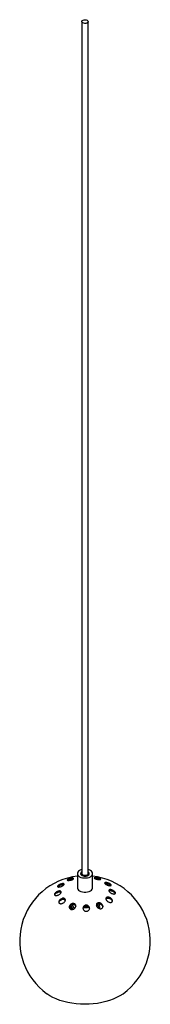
# Paper-space layout '_Isometric' of a CAD drawing. Header units: millimetres. Extents: x -60 to 60, y -88 to 818.
import ezdxf

# ---------------------------------------------------------------- set-up
doc = ezdxf.new("R2010")
doc.units = ezdxf.units.MM

psp = doc.layouts.new('_Isometric')

# ---------------------------------------------------------------- linework, layer by layer
at = {"color": 7, "linetype": 'Continuous', "lineweight": 25}
for p, q in [((-3, 816.54), (-3, 32.1)), ((3, 32.1), (3, 816.54)), ((-7, 32.5), (-7, 19.43)), ((-3, 32.73), (-3.05, 32.42)), ((7, 19.43), (7, 32.5)), ((-13.5, 2.04), (-13.5, -0.08)), ((-13, 3.47), (-13, 2.04)), ((13, 2.04), (13, 3.92)), ((13.5, 0.27), (13.5, 2.04))]:
    psp.add_line(p, q, dxfattribs=at)
at = {"color": 7, "linetype": 'Continuous', "lineweight": 25, "flags": 128}
for points in [[(-0.86, 818.2), (0.18, 818.27), (1.19, 818.13), (2.06, 817.8), (2.68, 817.32), (2.98, 816.74), (2.92, 816.14), (2.51, 815.59), (1.79, 815.15), (0.86, 814.88), (-0.18, 814.81), (-1.19, 814.95), (-2.06, 815.28), (-2.68, 815.76), (-2.98, 816.34), (-2.92, 816.94), (-2.51, 817.49), (-1.79, 817.93), (-0.86, 818.2)], [(-3, 36.15), (-3.72, 35.92), (-4.95, 35.36), (-5.93, 34.65), (-6.61, 33.83), (-6.96, 32.95), (-6.96, 32.05), (-6.61, 31.16), (-5.93, 30.35), (-4.95, 29.64), (-3.72, 29.08), (-2.31, 28.68), (-0.78, 28.48), (0.78, 28.48), (2.31, 28.68), (3.72, 29.08), (4.95, 29.64), (5.93, 30.35), (6.61, 31.16), (6.96, 32.05), (6.96, 32.95), (6.61, 33.83), (5.93, 34.65), (4.95, 35.36), (4.95, 35.36)], [(-3, 34.03), (-3.39, 33.73), (-3.86, 33.1), (-4, 32.41), (-3.78, 31.74), (-3.22, 31.13), (-2.38, 30.64), (-1.32, 30.32), (-0.15, 30.19), (1.04, 30.27), (2.13, 30.54), (3.03, 30.99), (3.67, 31.57), (3.97, 32.24), (3.93, 32.93), (3.54, 33.58), (3, 34.03)], [(-3, 33.94), (-3.46, 33.53), (-3.85, 32.87), (-3.86, 32.16), (-3.49, 31.49), (-2.78, 30.92), (-1.8, 30.5)], [(-1.45, 30.88), (-2.32, 31.27), (-2.91, 31.8), (-3.15, 32.42), (-3.01, 33.04), (-3, 33.05)], [(-1.8, 30.5), (-0.64, 30.28), (0.58, 30.27), (1.75, 30.49), (2.74, 30.9), (3.46, 31.46), (3.85, 32.13), (3.86, 32.83), (3.49, 33.51), (3, 33.94)], [(3, 33.05), (3.15, 32.58), (3.01, 31.95), (2.5, 31.39), (1.7, 30.97), (0.69, 30.72), (-0.41, 30.7), (-1.45, 30.88)], [(4.95, 35.36), (3.72, 35.92), (3, 36.15)], [(3.05, 32.42), (3.05, 32.5), (3, 32.73)], [(-7, 19.43), (-6.96, 18.98), (-6.61, 18.1), (-5.93, 17.28), (-4.95, 16.58), (-3.72, 16.01), (-2.31, 15.62), (-0.78, 15.42), (0.78, 15.42), (2.31, 15.62), (3.72, 16.01), (4.95, 16.58), (5.93, 17.28), (6.61, 18.1), (6.96, 18.98), (7, 19.43)], [(35.18, -77.97), (34.65, -78.35), (31.98, -80.05), (29.05, -81.61), (25.9, -83.02), (22.55, -84.26), (19.02, -85.32), (15.34, -86.2), (11.54, -86.89), (7.65, -87.38), (3.7, -87.67), (-0.28, -87.75), (-4.25, -87.64), (-8.19, -87.32), (-12.07, -86.8), (-15.86, -86.09), (-19.52, -85.18), (-23.02, -84.1), (-26.35, -82.83), (-29.47, -81.41), (-32.36, -79.83), (-35, -78.11), (-35.18, -77.97)]]:
    psp.add_lwpolyline(points, dxfattribs=at)
at = {"color": 7, "linetype": 'Continuous', "lineweight": 25}
for centre, radius, start, end in [((0, -29.37), 60, 96.69977, 234.10069), ((0, -29.37), 60, 305.89931, 83.30023), ((-8.71, 2.04), 4.78, 164.27725, 211.0527), ((-7.32, 4.27), 5.71, 187.19236, 232.02992), ((-6.78, 4.07), 4.75, 177.16522, 230.23553), ((0, 20.27), 18.94, 265.95545, 280.23353), ((7.41, 3.94), 4.14, 331.49398, 4.9544), ((8.13, 3.96), 4.85, 321.84719, 9.84421), ((8.82, 2.05), 4.68, 338.79336, 26.82021)]:
    psp.add_arc(centre, radius, start, end, dxfattribs=at)
for points, knots in [([(-13.65, 26.43), (-13.99, 26.38), (-14.68, 26.27), (-15.55, 26.25), (-16.2, 26.34), (-16.52, 26.55), (-16.44, 26.85), (-15.97, 27.2), (-15.23, 27.54), (-14.36, 27.82), (-13.44, 28.05), (-12.51, 28.2), (-11.63, 28.27), (-10.91, 28.21), (-10.47, 28.03), (-10.44, 27.74), (-10.8, 27.39), (-11.48, 27.04), (-12.32, 26.74), (-13.07, 26.54), (-13.51, 26.46), (-13.65, 26.43)], [0, 0, 0, 0, 0.055011, 0.109881, 0.168516, 0.230034, 0.290877, 0.34731, 0.398088, 0.445125, 0.491632, 0.540476, 0.593585, 0.651495, 0.71276, 0.773983, 0.831439, 0.883538, 0.931576, 0.978306, 1, 1, 1, 1]), ([(-15.84, 26.32), (-15.64, 26.41), (-15.24, 26.61), (-14.39, 26.89), (-13.47, 27.12), (-12.54, 27.28), (-11.66, 27.36), (-11.24, 27.32), (-11.02, 27.3)], [0, 0, 0, 0, 0.154727, 0.31316, 0.469417, 0.633585, 0.812518, 1, 1, 1, 1]), ([(10.74, 27.32), (10.44, 27.4), (9.86, 27.55), (9.16, 27.83), (8.67, 28.11), (8.46, 28.39), (8.55, 28.62), (9, 28.78), (9.8, 28.83), (10.83, 28.75), (11.92, 28.57), (12.89, 28.32), (13.67, 28.05), (14.21, 27.78), (14.51, 27.51), (14.52, 27.27), (14.17, 27.08), (13.47, 27), (12.49, 27.03), (11.52, 27.15), (10.94, 27.28), (10.74, 27.32)], [0, 0, 0, 0, 0.046961, 0.093913, 0.141369, 0.191766, 0.246515, 0.305663, 0.367311, 0.427771, 0.483484, 0.533633, 0.580418, 0.627071, 0.676362, 0.730074, 0.788523, 0.849992, 0.910918, 0.967718, 1, 1, 1, 1]), ([(9.15, 27.86), (9.37, 27.88), (9.83, 27.92), (10.85, 27.83), (11.94, 27.64), (12.9, 27.39), (13.51, 27.19), (13.72, 27.08), (13.77, 27.06)], [0, 0, 0, 0, 0.196266, 0.414083, 0.614039, 0.793226, 0.960055, 1, 1, 1, 1]), ([(-19.3, 22.38), (-19.41, 22.22), (-19.62, 21.91), (-20.26, 21.42), (-21.07, 20.96), (-22.01, 20.56), (-23.02, 20.27), (-23.98, 20.14), (-24.76, 20.2), (-25.19, 20.47), (-25.23, 20.89), (-24.91, 21.39), (-24.34, 21.89), (-23.58, 22.37), (-22.68, 22.79), (-21.68, 23.13), (-20.68, 23.32), (-19.83, 23.32), (-19.29, 23.09), (-19.14, 22.74), (-19.26, 22.47), (-19.3, 22.38)], [0, 0, 0, 0, 0.046965, 0.093921, 0.1414, 0.191844, 0.24665, 0.305845, 0.367504, 0.427924, 0.483566, 0.533655, 0.580419, 0.62709, 0.676427, 0.730198, 0.7887, 0.850187, 0.911081, 0.967817, 1, 1, 1, 1]), ([(-24.92, 20.37), (-24.9, 20.41), (-24.78, 20.6), (-24.31, 20.98), (-23.57, 21.45), (-22.66, 21.88), (-21.67, 22.23), (-20.68, 22.42), (-19.85, 22.44), (-19.56, 22.28), (-19.44, 22.21)], [0, 0, 0, 0, 0.032832, 0.155602, 0.278283, 0.408357, 0.5506, 0.70579, 0.869091, 1, 1, 1, 1]), ([(19.96, 22.17), (19.68, 22.31), (19.12, 22.59), (18.48, 23.06), (18.11, 23.51), (18.02, 23.9), (18.22, 24.19), (18.73, 24.35), (19.53, 24.36), (20.57, 24.17), (21.69, 23.8), (22.71, 23.31), (23.47, 22.8), (23.93, 22.33), (24.11, 21.94), (23.99, 21.63), (23.58, 21.43), (22.86, 21.38), (21.87, 21.51), (20.85, 21.79), (20.22, 22.06), (19.96, 22.17)], [0, 0, 0, 0, 0.048658, 0.097402, 0.14447, 0.191507, 0.240955, 0.294492, 0.352584, 0.413876, 0.475043, 0.532216, 0.583698, 0.631051, 0.677437, 0.725818, 0.778269, 0.835553, 0.896517, 0.957973, 1, 1, 1, 1]), ([(18.33, 23.29), (18.46, 23.35), (18.75, 23.47), (19.56, 23.45), (20.59, 23.25), (21.73, 22.86), (22.73, 22.37), (23.44, 21.91), (23.66, 21.65), (23.75, 21.56)], [0, 0, 0, 0, 0.127567, 0.2863914, 0.4541361, 0.6212927, 0.7768864, 0.9163284, 1, 1, 1, 1]), ([(-21.97, 15.54), (-22.01, 15.34), (-22.07, 14.94), (-22.53, 14.27), (-23.22, 13.61), (-24.12, 13.01), (-25.18, 12.55), (-26.25, 12.3), (-27.17, 12.34), (-27.78, 12.65), (-28.02, 13.15), (-27.93, 13.76), (-27.57, 14.41), (-26.96, 15.07), (-26.12, 15.7), (-25.09, 16.22), (-24, 16.54), (-23.01, 16.57), (-22.31, 16.33), (-22, 15.93), (-21.98, 15.64), (-21.97, 15.54)], [0, 0, 0, 0, 0.048174, 0.096274, 0.146361, 0.200764, 0.259624, 0.321199, 0.381896, 0.438042, 0.488564, 0.535493, 0.582052, 0.631071, 0.684419, 0.742547, 0.803899, 0.86501, 0.922206, 0.974047, 1, 1, 1, 1]), ([(-27.84, 12.92), (-27.76, 13.1), (-27.57, 13.5), (-26.96, 14.15), (-26.13, 14.78), (-25.1, 15.31), (-24, 15.64), (-23.02, 15.68), (-22.34, 15.48), (-22.17, 15.18), (-22.1, 15.06)], [0, 0, 0, 0, 0.09563, 0.211975, 0.338977, 0.477804, 0.624682, 0.77103, 0.907688, 1, 1, 1, 1]), ([(-20.33, 5.28), (-20.67, 5.13), (-21.37, 4.83), (-22.41, 4.74), (-23.26, 4.96), (-23.82, 5.42), (-24.08, 6.05), (-24.06, 6.79), (-23.74, 7.6), (-23.12, 8.43), (-22.21, 9.17), (-21.12, 9.69), (-20.01, 9.89), (-19.08, 9.75), (-18.43, 9.35), (-18.08, 8.76), (-18.02, 8.06), (-18.26, 7.26), (-18.79, 6.44), (-19.52, 5.75), (-20.09, 5.42), (-20.33, 5.28)], [0, 0, 0, 0, 0.057416, 0.114995, 0.168215, 0.216584, 0.262928, 0.31039, 0.361371, 0.417119, 0.477158, 0.538892, 0.598443, 0.652987, 0.702581, 0.749542, 0.796722, 0.846523, 0.900525, 0.959038, 1, 1, 1, 1]), ([(19.3, 9.98), (19.4, 10.17), (19.61, 10.54), (20.25, 10.85), (21.06, 10.95), (22, 10.8), (23, 10.4), (23.97, 9.74), (24.75, 8.89), (25.19, 7.96), (25.23, 7.12), (24.91, 6.5), (24.34, 6.11), (23.59, 5.95), (22.69, 6.03), (21.69, 6.37), (20.69, 6.96), (19.84, 7.77), (19.29, 8.68), (19.14, 9.45), (19.26, 9.84), (19.3, 9.98)], [0, 0, 0, 0, 0.046961, 0.093913, 0.141369, 0.191766, 0.246515, 0.305663, 0.367311, 0.427771, 0.483484, 0.533633, 0.580418, 0.627071, 0.676362, 0.730074, 0.788523, 0.849992, 0.910918, 0.967718, 1, 1, 1, 1]), ([(19.3, 9.12), (19.41, 9.3), (19.62, 9.66), (20.26, 9.97), (21.07, 10.07), (22, 9.91), (23.01, 9.5), (23.97, 8.83), (24.77, 7.97), (25.01, 7.34), (25.12, 7.04)], [0, 0, 0, 0, 0.109748, 0.219471, 0.330463, 0.448629, 0.57737, 0.716815, 0.862344, 1, 1, 1, 1]), ([(22.02, 17.14), (22.11, 17.28), (22.28, 17.57), (22.9, 17.78), (23.71, 17.79), (24.72, 17.56), (25.8, 17.1), (26.81, 16.44), (27.57, 15.69), (27.96, 14.99), (28.01, 14.42), (27.76, 14.01), (27.25, 13.76), (26.5, 13.7), (25.54, 13.86), (24.46, 14.25), (23.41, 14.86), (22.57, 15.58), (22.07, 16.3), (21.94, 16.82), (22, 17.06), (22.02, 17.14)], [0, 0, 0, 0, 0.049713, 0.099318, 0.151742, 0.208794, 0.269564, 0.331145, 0.389565, 0.442388, 0.490474, 0.536803, 0.584482, 0.635835, 0.691989, 0.752301, 0.814013, 0.87323, 0.927329, 0.976606, 1, 1, 1, 1]), ([(22.02, 16.25), (22.1, 16.4), (22.27, 16.69), (22.88, 16.89), (23.69, 16.9), (24.69, 16.67), (25.79, 16.2), (26.79, 15.54), (27.53, 14.82), (27.74, 14.39), (27.82, 14.22)], [0, 0, 0, 0, 0.114832, 0.229408, 0.350672, 0.483045, 0.624483, 0.76811, 0.904288, 1, 1, 1, 1]), ([(-23.98, 5.94), (-23.92, 6.16), (-23.76, 6.68), (-23.17, 7.47), (-22.28, 8.23), (-21.19, 8.78), (-20.07, 9), (-19.12, 8.89), (-18.48, 8.49), (-18.16, 8.11), (-18.14, 7.85), (-18.14, 7.83)], [0, 0, 0, 0, 0.096981, 0.22423, 0.361923, 0.504201, 0.641832, 0.767733, 0.881647, 0.988934, 1, 1, 1, 1]), ([(-10.27, 4.97), (-9.99, 4.88), (-9.44, 4.69), (-8.86, 4.11), (-8.52, 3.37), (-8.47, 2.48), (-8.76, 1.52), (-9.41, 0.6), (-10.35, -0.11), (-11.44, -0.51), (-12.49, -0.53), (-13.35, -0.25), (-14, 0.25), (-14.41, 0.95), (-14.56, 1.81), (-14.37, 2.77), (-13.82, 3.71), (-12.94, 4.5), (-11.88, 4.98), (-10.94, 5.09), (-10.44, 5), (-10.27, 4.97)], [0, 0, 0, 0, 0.047487, 0.094925, 0.143773, 0.196501, 0.253816, 0.314732, 0.376232, 0.434353, 0.486834, 0.534719, 0.581045, 0.628887, 0.680507, 0.736946, 0.797436, 0.859105, 0.918062, 0.971832, 1, 1, 1, 1]), ([(-14.42, 1.31), (-14.4, 1.48), (-14.33, 2), (-13.81, 2.82), (-12.95, 3.61), (-11.87, 4.1), (-10.94, 4.21), (-10.43, 4.12), (-10.26, 4.09)], [0, 0, 0, 0, 0.104385, 0.310917, 0.521623, 0.722683, 0.905359, 1, 1, 1, 1]), ([(-10.26, 4.09), (-9.99, 4), (-9.44, 3.81), (-8.88, 3.22), (-8.58, 2.71), (-8.57, 2.4), (-8.57, 2.35)], [0, 0, 0, 0, 0.312604, 0.624865, 0.946737, 1, 1, 1, 1]), ([(1.65, 3.47), (1.96, 3.39), (2.59, 3.21), (3.36, 2.62), (3.92, 1.84), (4.19, 0.89), (4.09, -0.15), (3.6, -1.1), (2.79, -1.82), (1.8, -2.18), (0.82, -2.21), (-0.09, -1.96), (-0.88, -1.47), (-1.5, -0.74), (-1.87, 0.18), (-1.89, 1.21), (-1.51, 2.2), (-0.77, 2.99), (0.17, 3.45), (1.02, 3.56), (1.49, 3.49), (1.65, 3.47)], [0, 0, 0, 0, 0.049673, 0.099238, 0.151606, 0.208601, 0.269337, 0.330933, 0.389415, 0.442312, 0.490441, 0.536772, 0.584417, 0.635712, 0.691805, 0.752076, 0.813794, 0.873066, 0.927235, 0.976561, 1, 1, 1, 1]), ([(-1.81, 0.33), (-1.71, 0.66), (-1.53, 1.32), (-0.78, 2.1), (0.16, 2.56), (1.01, 2.68), (1.48, 2.62), (1.63, 2.6)], [0, 0, 0, 0, 0.239461, 0.482845, 0.704598, 0.905703, 1, 1, 1, 1]), ([(1.63, 2.6), (1.94, 2.51), (2.57, 2.34), (3.34, 1.75), (3.88, 1.04), (4, 0.48), (4.06, 0.23)], [0, 0, 0, 0, 0.252234, 0.503908, 0.770178, 1, 1, 1, 1]), ([(11.59, 1.24), (11.32, 1.53), (10.8, 2.1), (10.44, 3.14), (10.47, 4.13), (10.9, 4.94), (11.61, 5.47), (12.48, 5.7), (13.4, 5.67), (14.34, 5.37), (15.23, 4.81), (15.97, 4.02), (16.44, 3.04), (16.52, 2.02), (16.2, 1.13), (15.55, 0.51), (14.72, 0.19), (13.81, 0.16), (12.88, 0.38), (12.12, 0.78), (11.73, 1.12), (11.59, 1.24)], [0, 0, 0, 0, 0.061518, 0.123041, 0.183837, 0.240375, 0.291597, 0.339191, 0.385982, 0.434597, 0.486954, 0.543894, 0.604599, 0.666207, 0.724745, 0.777708, 0.825878, 0.87221, 0.919824, 0.971067, 1, 1, 1, 1]), ([(10.55, 3.02), (10.55, 3.12), (10.56, 3.53), (10.97, 4.11), (11.68, 4.62), (12.55, 4.83), (13.48, 4.77), (14.41, 4.45), (15.3, 3.87), (16, 3.05), (16.39, 2.33), (16.4, 1.94), (16.4, 1.88)], [0, 0, 0, 0, 0.040626, 0.165819, 0.278812, 0.383944, 0.487792, 0.596264, 0.713599, 0.841515, 0.977814, 1, 1, 1, 1])]:
    psp.add_open_spline(points, degree=3, knots=knots, dxfattribs=at)

doc.saveas('drawing.dxf')
